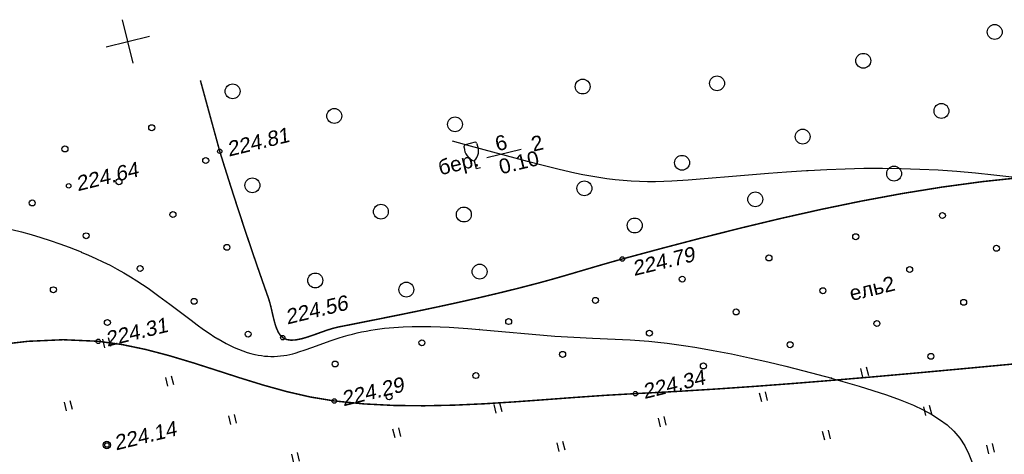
# Model space of a CAD drawing. Header units: millimetres. Extents: x -10 to 1169, y 1 to 1686.
# Tile 126 of 224: x 637 to 703, y 842 to 871. Entities that reach past the tile are written whole.
import ezdxf

# ---------------------------------------------------------------- set-up
doc = ezdxf.new("R2010")
doc.units = ezdxf.units.MM
doc.linetypes.add('AHIDDEN1', pattern=[2, 0.5, -1.5])
for name, color, linetype in [('CONTURS', 7, 'Continuous'), ('COORDS', 7, 'Continuous'), ('IZOLINES', 32, 'Continuous'), ('PDIGIT', 170, 'Continuous'), ('PICKETS', 7, 'Continuous')]:
    doc.layers.add(name, color=color, linetype=linetype)
doc.styles.get("Standard").update_dxf_attribs({"font": 'arial.ttf'})

# ---------------------------------------------------------------- blocks, each defined once
blk = doc.blocks.new('106')
at = {"color": 7, "linetype": 'Continuous'}
blk.add_wipeout([(-0.21, 0.5), (-0.5, 0.21), (-0.5, -0.21), (-0.21, -0.5), (0.21, -0.5), (0.5, -0.21), (0.5, 0.21), (0.21, 0.5)], dxfattribs=at)
blk.add_circle((0, 0), 0.5, dxfattribs=at)
blk = doc.blocks.new('401')
at = {"layer": 'CONTURS'}
for p, q in [((0, 0), (0, 1.2)), ((0.8, 0), (0.8, 1.2))]:
    blk.add_line(p, q, dxfattribs=at)
blk = doc.blocks.new('373')
at = {"layer": 'CONTURS'}
blk.add_circle((0, 0), 0.4, dxfattribs=at)
blk = doc.blocks.new('372')
at = {"layer": 'CONTURS'}
blk.add_circle((0, 0), 1, dxfattribs=at)
blk = doc.blocks.new('390_2')
at = {"layer": 'CONTURS', "color": 7}
for p, q in [((0.7, 3.47), (-0.69, 3.47)), ((0, 1.06), (0, 0.03)), ((0.02, 0), (0.58, 0))]:
    blk.add_line(p, q, dxfattribs=at)
at = {"layer": 'CONTURS', "color": 7, "linetype": 'Continuous'}
for centre, radius, start, end in [((1.01, 2.72), 1.95, 167.2459, 239.376), ((-19.94, 7.46), 19.52, 347.2459, 347.6983), ((-0.65, 3.26), 0.22, 101.9408, 167.6983), ((-0.69, 3.45), 0.0195, 90, 101.9408), ((-1.01, 2.72), 1.95, 300.624, 12.7541), ((0.65, 3.26), 0.22, 12.3017, 76.9673), ((19.94, 7.46), 19.52, 192.3017, 192.7541)]:
    blk.add_arc(centre, radius, start, end, dxfattribs=at)

msp = doc.modelspace()

# ---------------------------------------------------------------- linework, layer by layer
at = {"layer": 'CONTURS', "linetype": 'AHIDDEN1', "const_width": 0.1}
msp.add_lwpolyline([(650.60405, 862.10721), (649.305, 866.86351)], dxfattribs=at)
at = {"layer": 'CONTURS', "linetype": 'AHIDDEN1', "const_width": 0.1, "flags": 128}
for points in [[(650.60405, 862.10721), (650.91214, 861.11576), (651.22437, 860.12574), (651.54076, 859.13716), (651.86129, 858.15003), (652.18596, 857.16433), (652.51479, 856.18006), (652.84776, 855.19724), (653.18488, 854.21585), (653.52614, 853.2359), (653.87156, 852.25739), (653.95975, 851.97812), (654.03757, 851.67988), (654.1096, 851.37085), (654.18041, 851.0592), (654.25458, 850.75311), (654.33669, 850.46075), (654.43132, 850.19029), (654.54305, 849.94992), (654.67646, 849.7478), (654.83612, 849.59212), (655.09567, 849.46491), (655.40262, 849.42052), (655.74858, 849.44444), (656.12517, 849.5221), (656.52401, 849.63898), (656.93673, 849.78054), (657.35494, 849.93223), (657.77027, 850.07952), (658.17434, 850.20787), (658.55876, 850.30273), (659.91065, 850.56939), (661.26258, 850.83777), (662.61401, 851.10965), (663.96442, 851.38679), (665.31328, 851.67096), (666.66004, 851.96394), (668.0042, 852.26748), (669.3452, 852.58336), (670.68253, 852.91336), (672.01564, 853.25923), (672.58105, 853.4127), (673.14527, 853.57088), (673.70859, 853.73265), (674.27127, 853.89692), (674.83361, 854.06259), (675.39586, 854.22853), (675.95832, 854.39365), (676.52124, 854.55684), (677.08492, 854.71699), (677.64963, 854.87301), (680.30526, 855.58757), (682.97138, 856.28613), (685.64708, 856.96085), (688.33148, 857.60389), (691.02366, 858.20741), (693.72275, 858.76356), (696.42784, 859.26451), (699.13803, 859.70242), (701.85244, 860.06944), (704.57016, 860.35773), (707.35551, 860.58704), (710.15818, 860.76801), (712.97317, 860.89439), (715.79545, 860.95991), (718.62002, 860.95831), (721.44187, 860.88334), (724.25599, 860.72871), (727.05737, 860.48818), (729.84101, 860.15548), (732.60189, 859.72435), (733.80708, 859.49979), (735.00975, 859.25184), (736.21006, 858.9836), (737.40819, 858.69817), (738.6043, 858.39864), (739.79854, 858.08812), (740.99109, 857.76971), (742.1821, 857.44651), (743.37175, 857.12162), (744.56018, 856.79814), (745.91508, 856.42709), (747.26791, 856.04845), (748.61867, 855.66223), (749.96736, 855.26841), (751.31398, 854.86701), (752.65853, 854.45802), (754.00102, 854.04144), (755.34143, 853.61727), (756.67977, 853.18551), (758.01605, 852.74617)], [(799.26083, 853.89514), (797.0184, 854.06615), (794.57131, 854.10831), (792.11592, 854.03497), (789.65393, 853.87433), (787.18704, 853.6546), (784.71695, 853.40397), (782.24537, 853.15065), (779.77399, 852.92284), (777.30454, 852.74874), (774.8387, 852.65654), (773.15696, 852.63975), (771.4747, 852.64291), (769.79208, 852.6607), (768.10924, 852.68777), (766.42634, 852.71878), (764.74352, 852.7484), (763.06093, 852.77129), (761.37872, 852.78211), (759.69704, 852.77551), (758.01605, 852.74617), (755.57249, 852.66763), (753.12958, 852.55823), (750.68734, 852.42186), (748.24579, 852.26242), (745.80496, 852.08382), (743.36488, 851.88997), (740.92556, 851.68475), (738.48703, 851.47208), (736.04932, 851.25586), (733.61245, 851.03999), (730.77842, 850.77532), (727.94676, 850.48442), (725.11692, 850.17345), (722.28832, 849.84857), (719.46042, 849.51594), (716.63263, 849.18171), (713.8044, 848.85205), (710.97517, 848.53312), (708.14438, 848.23107), (705.31145, 847.95206), (702.63652, 847.70139), (699.96095, 847.45214), (697.28471, 847.20702), (694.60776, 846.96872), (691.93006, 846.73995), (689.25156, 846.52339), (686.57222, 846.32175), (683.89201, 846.13772), (681.21088, 845.974), (678.52878, 845.83329), (676.50489, 845.71855), (674.47544, 845.57775), (672.4426, 845.42612), (670.40855, 845.27889), (668.37545, 845.1513), (666.34549, 845.05858), (664.32082, 845.01595), (662.30363, 845.03866), (660.29609, 845.14193), (658.30037, 845.341), (656.69788, 845.60438), (655.10495, 845.96925), (653.51938, 846.40899), (651.93897, 846.89699), (650.36148, 847.40661), (648.78473, 847.91125), (647.2065, 848.38428), (645.62458, 848.79907), (644.03676, 849.12902), (642.44083, 849.34749), (640.08397, 849.45237), (637.71778, 849.34508), (635.34352, 849.07089), (632.96247, 848.67507), (630.57589, 848.20289), (628.18505, 847.69962), (625.79121, 847.21053), (623.39564, 846.78089), (620.9996, 846.45598), (618.60437, 846.28106), (616.88541, 846.2316), (615.16534, 846.20499), (613.44416, 846.20123), (611.72187, 846.22031), (609.99847, 846.26225), (608.27397, 846.32703), (606.54835, 846.41467), (604.82163, 846.52515), (603.09379, 846.65848), (601.36485, 846.81466)]]:
    msp.add_lwpolyline(points, dxfattribs=at)
at = {"layer": 'CONTURS'}
msp.add_lwpolyline([(668.53824, 861.68377), (670.85219, 862.24927)], dxfattribs=at)
at = {"layer": 'COORDS', "lineweight": -2}
for p, q in [((644.78533, 868.02708), (644.07313, 870.94132)), ((642.97211, 869.1281), (645.88635, 869.8403))]:
    msp.add_line(p, q, dxfattribs=at)
at = {"layer": 'IZOLINES'}
for points in [[(666.2256, 862.81025), (667.43182, 862.47301), (669.84899, 861.81595), (671.2644, 861.44171), (671.2831, 861.43684), (671.2831, 861.43683), (671.27982, 861.43694), (672.33962, 861.16614), (673.40211, 860.90636), (674.46878, 860.66516), (675.00421, 860.55442), (675.54126, 860.45212), (676.08003, 860.35982), (676.62055, 860.27909), (677.16273, 860.21135), (677.70633, 860.15769), (678.25103, 860.11867), (678.79644, 860.09419), (679.34217, 860.08354), (679.8879, 860.08546), (680.4334, 860.09838), (680.97856, 860.12058), (682.06759, 860.1862), (683.15527, 860.2705), (685.32876, 860.46118), (687.4743, 860.64366), (688.67383, 860.73371), (690.03036, 860.82086), (690.12156, 860.82609), (690.12202, 860.82611), (690.13422, 860.82572), (691.38252, 860.88947), (692.63153, 860.93468), (693.88097, 860.96089), (695.13053, 860.96671), (696.37987, 860.95096), (697.62856, 860.91267), (698.87615, 860.85118), (700.12222, 860.76635), (701.36639, 860.6589), (702.60853, 860.53108), (704.0209, 860.36798)], [(636.6467, 856.86446), (637.29548, 856.69156), (637.94121, 856.50787), (638.5837, 856.31338), (639.22268, 856.10789), (639.85773, 855.89086), (640.48829, 855.66138), (641.29463, 855.34474), (641.30229, 855.3416), (641.31759, 855.3353), (641.30208, 855.34266), (641.79197, 855.13466), (642.27767, 854.91729), (642.75834, 854.68925), (643.23351, 854.45021), (643.70278, 854.20003), (644.16585, 853.93877), (644.60496, 853.67744), (645.03783, 853.40679), (645.03783, 853.40679), (645.03783, 853.40679), (645.03784, 853.40679), (645.03776, 853.40668), (645.41523, 853.16042), (645.78835, 852.90769), (646.52299, 852.38597), (647.24574, 851.84807), (648.67961, 850.75679), (649.09879, 850.44598), (649.52283, 850.14196), (649.95356, 849.84772), (650.2128, 849.67926), (650.48676, 849.50935), (650.49168, 849.50638), (650.49168, 849.50638), (650.49169, 849.50638), (650.4917, 849.50637), (650.49171, 849.50636), (650.49002, 849.50635), (650.75667, 849.35088), (651.02687, 849.20186), (651.30129, 849.06101), (651.58009, 848.92937), (651.86333, 848.80799), (652.15097, 848.69798), (652.44282, 848.60042), (652.69919, 848.52671), (652.9734, 848.46054), (652.97994, 848.45913), (652.97994, 848.45913), (652.97995, 848.45913), (652.97997, 848.45912), (652.97927, 848.45872), (653.19095, 848.41753), (653.40381, 848.38371), (653.61769, 848.35807), (653.83229, 848.34091), (654.04727, 848.33246), (654.26227, 848.33292), (654.47691, 848.34242), (654.69081, 848.36098), (654.90362, 848.38846), (655.11501, 848.42451), (655.32477, 848.46856), (655.50404, 848.51228), (655.67856, 848.55973), (655.67728, 848.55989), (655.9763, 848.65022), (656.2724, 848.74953), (656.8595, 848.96235), (658.03324, 849.3887), (658.62662, 849.58233), (658.92557, 849.67181), (659.22604, 849.75589), (659.52799, 849.83433), (659.83134, 849.90697), (660.136, 849.97375), (660.44184, 850.03466), (660.74874, 850.08971), (661.05658, 850.13901), (661.36523, 850.18265), (661.67458, 850.22077), (662.29476, 850.28117), (662.91634, 850.32174), (663.53865, 850.34422), (664.1612, 850.35048), (664.78362, 850.34242), (665.40567, 850.32197), (666.02724, 850.29102), (666.64827, 850.25142), (667.26881, 850.20494), (668.04766, 850.13941), (668.04151, 850.13977), (673.11965, 849.6997), (674.38685, 849.62158), (675.65485, 849.55859), (678.17721, 849.4365), (678.17836, 849.43643), (678.17836, 849.43643), (678.17836, 849.43643), (678.17836, 849.43643), (678.17836, 849.43643), (678.17837, 849.43643), (678.17837, 849.43643), (678.17836, 849.43647), (678.80193, 849.39476), (679.42483, 849.34461), (680.04684, 849.28498), (680.66777, 849.21556), (681.28751, 849.1366), (681.90599, 849.04865), (682.5232, 848.95241), (683.13915, 848.8486), (683.75388, 848.73794), (684.9798, 848.49858), (686.20142, 848.23872), (687.4192, 847.96174), (688.63349, 847.67008), (689.84447, 847.36519), (691.73211, 846.86204), (691.68577, 846.87414), (693.55063, 846.33851), (694.47711, 846.05111), (695.39753, 845.74543), (696.30884, 845.4146), (697.2057, 845.04835), (697.85242, 844.74694), (698.44702, 844.42895), (698.43546, 844.43518), (698.96778, 844.1038), (699.46887, 843.73006), (699.92688, 843.30875), (700.32914, 842.83862), (700.66625, 842.32432), (700.93563, 841.77523), (701.14183, 841.20207)]]:
    msp.add_lwpolyline(points, dxfattribs=at)
at = {"layer": 'PICKETS', "color": 7, "lineweight": -2}
for centre in [(650.60405, 862.10721), (640.45824, 859.78522), (677.64963, 854.87301), (642.44083, 849.34749), (654.83612, 849.59212), (658.30037, 845.341), (678.52878, 845.83329)]:
    msp.add_circle(centre, 0.15, dxfattribs=at)

# ---------------------------------------------------------------- block references
at = {"layer": 'CONTURS', "lineweight": -2, "xscale": 0.5, "yscale": 0.5, "zscale": 0.5, "rotation": 13.73311783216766}
for name, p in [('372', (702.66834, 870.11921)), ('372', (693.83646, 868.18223)), ('372', (684.01514, 866.6678)), ('372', (651.46708, 866.13172)), ('372', (674.98381, 866.45364)), ('372', (699.09022, 864.816)), ('372', (658.29596, 864.47901)), ('373', (646.03539, 863.68702)), ('372', (666.40967, 863.91536)), ('372', (689.76364, 863.0903)), ('390_2', (667.83387, 860.94319)), ('373', (640.20692, 862.26262)), ('372', (681.66349, 861.33218)), ('373', (649.66183, 861.48498)), ('372', (695.90948, 860.60638)), ('373', (643.83336, 860.06058)), ('372', (652.80062, 859.81736)), ('372', (675.10346, 859.61826)), ('372', (686.5829, 858.88068)), ('373', (638.00488, 858.63619)), ('372', (661.42972, 858.05104)), ('373', (647.45979, 857.85855)), ('372', (667.0033, 857.86014)), ('373', (699.1564, 857.79238)), ('372', (678.48275, 857.12256)), ('373', (641.63132, 856.43415)), ('373', (693.32793, 856.36798)), ('373', (651.08623, 855.65651)), ('373', (702.78284, 855.59034)), ('372', (668.06311, 854.02547)), ('373', (687.49946, 854.94358)), ('373', (645.25776, 854.23211)), ('372', (657.02009, 853.43039)), ('373', (696.95437, 854.16594)), ('372', (663.13948, 852.81926)), ('373', (681.67099, 853.51918)), ('373', (639.42928, 852.80771)), ('373', (691.12589, 852.74154)), ('373', (648.88419, 852.03007)), ('373', (675.84251, 852.09479)), ('373', (700.5808, 851.96391)), ('373', (685.29742, 851.31715)), ('373', (643.05572, 850.60568)), ('373', (670.01404, 850.67039)), ('373', (694.75233, 850.53951)), ('373', (652.51063, 849.82804)), ('373', (679.46895, 849.89275)), ('401', (642.89029, 848.90212)), ('373', (664.18557, 849.24599)), ('373', (688.92386, 849.11511)), ('373', (673.64048, 848.46835)), ('373', (658.3571, 847.82159)), ('373', (698.37876, 848.33747)), ('373', (683.09538, 847.69071)), ('401', (693.81307, 846.93494)), ('401', (647.12113, 846.33308)), ('373', (667.812, 847.04395)), ('401', (640.32124, 844.67128)), ('373', (661.98353, 845.61955)), ('401', (687.01319, 845.27314)), ('401', (669.18258, 844.51859)), ('401', (698.04391, 844.3659)), ('401', (651.35197, 843.76404)), ('401', (680.2133, 843.61134)), ('401', (662.38269, 842.85679)), ('401', (691.24403, 842.7041)), ('401', (673.41342, 841.94955)), ('401', (702.27475, 841.79685)), ('401', (655.58281, 841.19499))]:
    msp.add_blockref(name, p, dxfattribs=at)

# ---------------------------------------------------------------- texts
at = {"layer": 'CONTURS', "lineweight": -2}
for s, p in [('6', (669.24514, 862.09895)), ('2', (671.67307, 862.07418)), ('0.10', (669.49921, 860.55288)), ('бер.', (665.4162, 860.48786)), ('ель2', (693.04649, 852.04892))]:
    msp.add_text(s, height=1, rotation=13.7331178, dxfattribs=at).set_placement(p)
at = {"layer": 'PDIGIT', "color": 7, "lineweight": -2, "oblique": 10}
for s, p in [('224.81', (651.20846, 861.7402)), ('224.64', (641.06265, 859.41821)), ('224.79', (678.4441, 853.72826)), ('224.56', (655.13641, 850.46951)), ('224.31', (643.04524, 848.98048)), ('224.34', (679.13319, 845.46629)), ('224.29', (658.90477, 844.97399)), ('224.14', (643.62759, 842.01459))]:
    msp.add_text(s, height=1, rotation=13.7331178, dxfattribs=at).set_placement(p)

# ---------------------------------------------------------------- next in the draw order: block references
at = {"layer": 'CONTURS', "lineweight": -2, "xscale": 0.5, "yscale": 0.5, "zscale": 0.5, "rotation": 13.73311783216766}
msp.add_blockref('106', (643.02318, 842.3816), dxfattribs=at)

# ---------------------------------------------------------------- next in the draw order: linework, layer by layer
at = {"layer": 'PICKETS', "color": 7, "lineweight": -2}
msp.add_circle((643.02318, 842.3816), 0.15, dxfattribs=at)

doc.saveas('drawing.dxf')
